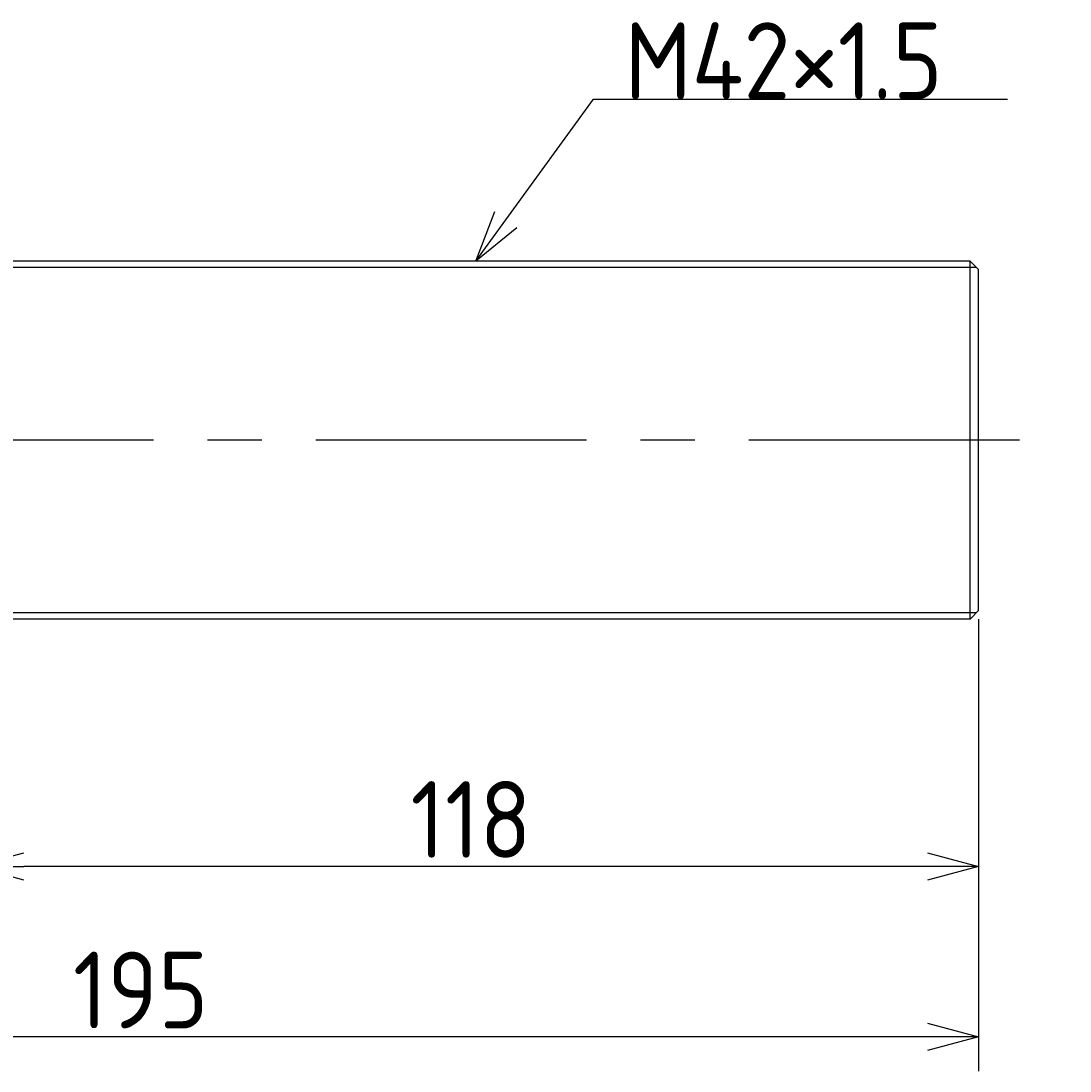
# Model space of a CAD drawing. Extents: x 100 to 346, y 126 to 256.
# Tile 2 of 2: x 223 to 346, y 126 to 249. Entities that reach past the tile are written whole.
import ezdxf

# ---------------------------------------------------------------- set-up
doc = ezdxf.new("R2010")
doc.units = 0
doc.header["$PDMODE"] = 3
doc.header["$PDSIZE"] = 2
doc.linetypes.add('CENTER', pattern=[50.8, 31.75, -6.35, 6.35, -6.35])
doc.layers.get('0').update_dxf_attribs({"linetype": 'CONTINUOUS'})
doc.layers.get('DEFPOINTS').update_dxf_attribs({"linetype": 'CONTINUOUS'})
doc.layers.add('図形', color=7, linetype='CONTINUOUS')
doc.layers.add('寸法_文字', color=3, linetype='CONTINUOUS')
doc.layers.get('0').off()
doc.styles.add('DIMENSION', font='isocp.shx', dxfattribs={"bigfont": 'bigfont.shx'})
doc.dimstyles.get("Standard").update_dxf_attribs({"dimtxt": 0.18, "dimasz": 0.18, "dimexe": 0.18, "dimexo": 0.0625, "dimgap": 0.09, "dimtad": 0, "dimtih": 1, "dimtoh": 1, "dimzin": 0, "dimcen": 0.09, "dimazin": 3, "dimtfac": 1, "dimtofl": 0, "dimtmove": 0, "dimatfit": 3})

# ---------------------------------------------------------------- blocks, each defined once
blk = doc.blocks.new('_OPEN30')
at = {"color": 0, "linetype": 'BYBLOCK'}
for p, q in [((-1, 0.268), (0, 0)), ((0, 0), (-1, -0.268)), ((0, 0), (-1, 0))]:
    blk.add_line(p, q, dxfattribs=at)
blk = doc.blocks.new('*U19')
at = {"layer": '寸法_文字', "color": 3, "style": 'DIMENSION'}
blk.add_text('118', height=9, dxfattribs=at).set_placement((268.55, 151))
blk = doc.blocks.new('*D18')
at = {"layer": 'DEFPOINTS', "color": 0}
for p in [(217.20007, 179.99999), (335.200085, 179.99999), (217.20007, 150)]:
    blk.add_point(p, dxfattribs=at)
at = {"layer": '寸法_文字', "color": 3}
for p, q in [((217.20007, 178.99999), (217.20007, 146)), ((335.200085, 178.99999), (335.200085, 146)), ((329.200085, 150), (223.20007, 150))]:
    blk.add_line(p, q, dxfattribs=at)
at = {"layer": '寸法_文字'}
blk.add_blockref('*U19', (0, 0), dxfattribs=at)
at = {"layer": '寸法_文字', "color": 3, "xscale": 6, "yscale": 6, "zscale": 6, "rotation": 180}
blk.add_blockref('_OPEN30', (217.20007, 150), dxfattribs=at)
at = {"layer": '寸法_文字', "color": 3, "xscale": 6, "yscale": 6, "zscale": 6}
blk.add_blockref('_OPEN30', (335.200085, 150), dxfattribs=at)
blk = doc.blocks.new('*U21')
at = {"layer": '寸法_文字', "color": 3, "style": 'DIMENSION'}
blk.add_text('195', height=9, dxfattribs=at).set_placement((228.95, 131))
blk = doc.blocks.new('*D20')
at = {"layer": 'DEFPOINTS', "color": 0}
for p in [(140.20007, 191.00001), (335.200085, 179.99999), (140.20007, 130)]:
    blk.add_point(p, dxfattribs=at)
at = {"layer": '寸法_文字', "color": 3}
for p, q in [((140.20007, 190.00001), (140.20007, 126)), ((335.200085, 178.99999), (335.200085, 126)), ((329.200085, 130), (146.20007, 130))]:
    blk.add_line(p, q, dxfattribs=at)
at = {"layer": '寸法_文字'}
blk.add_blockref('*U21', (0, 0), dxfattribs=at)
at = {"layer": '寸法_文字', "color": 3, "xscale": 6, "yscale": 6, "zscale": 6, "rotation": 180}
blk.add_blockref('_OPEN30', (140.20007, 130), dxfattribs=at)
at = {"layer": '寸法_文字', "color": 3, "xscale": 6, "yscale": 6, "zscale": 6}
blk.add_blockref('_OPEN30', (335.200085, 130), dxfattribs=at)
blk = doc.blocks.new('*U27')
at = {"layer": '寸法_文字'}
blk.add_lwpolyline([(279.73, 225.85), (290, 240), (295, 240), (338.57, 240)], dxfattribs=at)
at = {"layer": '寸法_文字', "xscale": 6, "yscale": 6, "zscale": 6, "rotation": 234.0086908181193}
blk.add_blockref('_OPEN30', (276.2, 221), dxfattribs=at)
blk = doc.blocks.new('*U28')
at = {"layer": '寸法_文字', "color": 3, "style": 'DIMENSION'}
blk.add_text('M42×1.5', height=9, dxfattribs=at).set_placement((293.65, 240))

msp = doc.modelspace()

# ---------------------------------------------------------------- linework, layer by layer
at = {"layer": '図形', "linetype": 'CONTINUOUS'}
for p, q in [((334.2, 221), (218.2, 221)), ((334.2, 179), (334.2, 221)), ((335.2, 220), (334.2, 221)), ((335.2, 180), (335.2, 220)), ((335.2, 180), (334.2, 179)), ((334.2, 179), (218.2, 179))]:
    msp.add_line(p, q, dxfattribs=at)
at = {"layer": '図形', "color": 3}
for p, q in [((334.95, 220.25), (217.45, 220.25)), ((334.95, 179.75), (217.45, 179.75))]:
    msp.add_line(p, q, dxfattribs=at)
at = {"layer": '図形', "color": 3, "linetype": 'CENTER'}
msp.add_line((340, 200), (135, 200), dxfattribs=at)

# ---------------------------------------------------------------- block references
at = {"layer": '寸法_文字'}
for name in ['*U28', '*U27']:
    msp.add_blockref(name, (0, 0), dxfattribs=at)

# ---------------------------------------------------------------- dimensions: what is measured, and where the dimension line sits
for base, p2, picture, middle in [((140.2, 130), (140.2, 191), '*D20', (237.7, 130)), ((217.2, 150), (217.2, 180), '*D18', (276.2, 150))]:
    dim = msp.add_linear_dim(base=base, p1=(335.2, 180), p2=p2, dimstyle='Standard', override={"dimscale": 2}, dxfattribs=at)
    dim.commit()
    dim.dimension.update_dxf_attribs({"geometry": picture, "text_midpoint": middle, "dimtype": 128})

doc.saveas('drawing.dxf')
